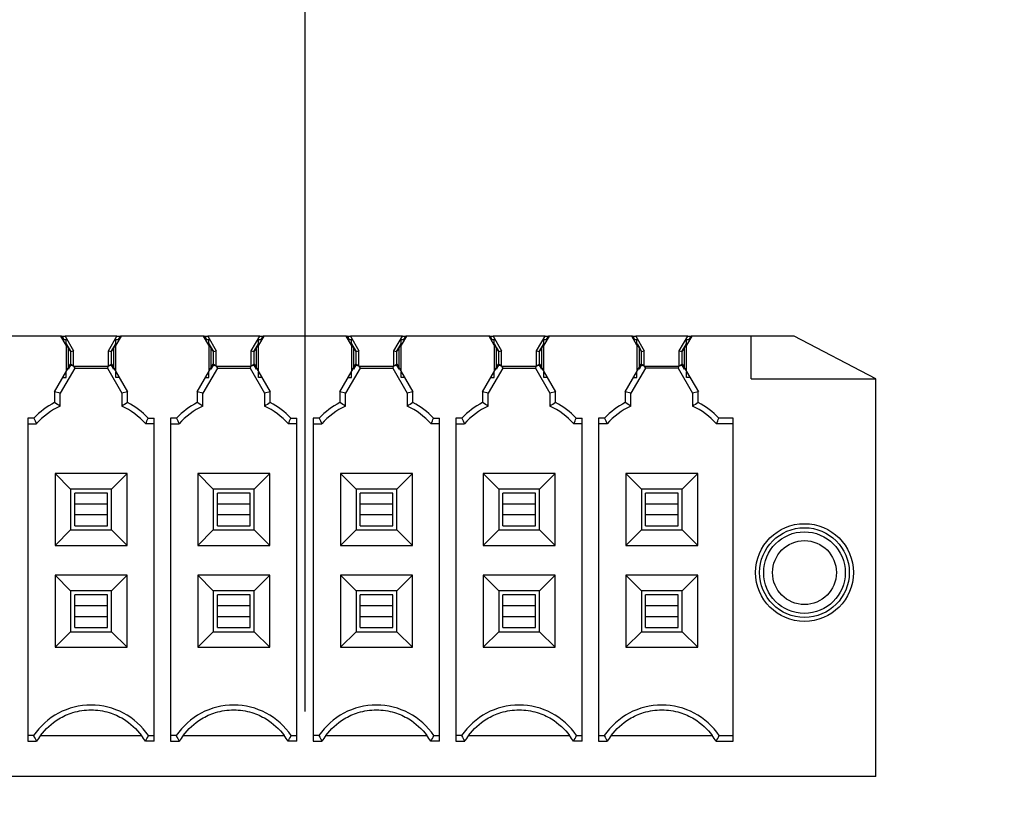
# Model space of a CAD drawing. Header units: inches. Extents: x 0 to 34, y 0 to 22.
# Tile 42 of 84: x 9.772 to 10.722, y 16.783 to 17.552. Entities that reach past the tile are written whole.
import ezdxf

# ---------------------------------------------------------------- set-up
doc = ezdxf.new("R2010")
doc.units = ezdxf.units.IN
doc.header["$LTSCALE"] = 1.87
doc.header["$MEASUREMENT"] = 0
doc.layers.get('0').update_dxf_attribs({"linetype": 'CONTINUOUS'})
doc.layers.add('DIMENSIONS', color=7, linetype='CONTINUOUS')
doc.styles.get("Standard").update_dxf_attribs({"font": 'txt', "width": 0.8})
doc.dimstyles.new('DIMSTYLE_2', dxfattribs={"dimtxt": 0.125, "dimasz": 0.18, "dimexe": 0.125, "dimexo": 0.0625, "dimgap": 0.03125, "dimtad": 0, "dimtih": 1, "dimtoh": 1, "dimdec": 3, "dimzin": 4, "dimdsep": 46, "dimtxsty": 'STANDARD', "dimblk": '_FILLED', "dimblk1": '_FILLED', "dimblk2": '_FILLED', "dimcen": 0.09, "dimadec": 0, "dimazin": 0, "dimtp": 0.001, "dimtm": 0.001, "dimtfac": 1, "dimtdec": 3, "dimtofl": 0, "dimtmove": 0, "dimatfit": 3, "dimldrblk": '_FILLED', "dimfxl": 1, "dimtolj": 1, "dimtzin": 4, "dimarcsym": 0})

# ---------------------------------------------------------------- blocks, each defined once
blk = doc.blocks.new('*D18')
at = {"layer": 'DIMENSIONS', "color": 2, "linetype": 'CONTINUOUS'}
blk.add_line((10.04716, 16.88322), (10.04716, 18.83454), dxfattribs=at)
at = {"layer": 'DIMENSIONS', "color": 2, "linetype": 'CONTINUOUS', "insert": (9.98466, 18.89704), "char_height": 0.125, "width": 1.325, "attachment_point": 1, "rotation": 90, "line_spacing_factor": 0.9}
blk.add_mtext('1.893{\\Ftxt.shx;\\W1.000000;\\H0.125000; }[48.08]', dxfattribs=at)
blk = doc.blocks.new('_FILLED')
at = {"color": 0, "linetype": 'BYBLOCK'}
blk.add_solid([(0, 0), (-1, 0.1736), (-1, -0.1736)], dxfattribs=at)
blk = doc.blocks.new('*D36')
at = {"layer": 'DIMENSIONS', "color": 2, "linetype": 'CONTINUOUS'}
blk.add_line((11.16666, 13.64704), (7.09266, 13.64704), dxfattribs=at)
at = {"layer": 'DIMENSIONS', "color": 2, "linetype": 'CONTINUOUS', "insert": (7.03016, 13.70954), "char_height": 0.125, "width": 1.725, "attachment_point": 3, "line_spacing_factor": 0.9}
blk.add_mtext('4X 4.300{\\Ftxt.shx;\\W1.000000;\\H0.125000; }[109.22]', dxfattribs=at)
blk = doc.blocks.new('*D39')
at = {"layer": 'DIMENSIONS', "color": 2, "linetype": 'CONTINUOUS'}
blk.add_line((9.80994, 10.89137), (7.09266, 10.89137), dxfattribs=at)
at = {"layer": 'DIMENSIONS', "color": 2, "linetype": 'CONTINUOUS', "insert": (7.03016, 10.95387), "char_height": 0.125, "width": 1.725, "attachment_point": 3, "line_spacing_factor": 0.9}
blk.add_mtext('7X 7.056{\\Ftxt.shx;\\W1.000000;\\H0.125000; }[179.21]', dxfattribs=at)
blk = doc.blocks.new('*D69')
at = {"layer": 'DIMENSIONS', "color": 2, "linetype": 'CONTINUOUS'}
blk.add_line((10.24098, 14.82481), (7.09266, 14.82481), dxfattribs=at)
at = {"layer": 'DIMENSIONS', "color": 2, "linetype": 'CONTINUOUS', "insert": (7.03016, 14.88731), "char_height": 0.125, "width": 1.225, "attachment_point": 3, "line_spacing_factor": 0.9}
blk.add_mtext('3.122{\\Ftxt.shx;\\W1.000000;\\H0.125000; }[79.3]', dxfattribs=at)
blk = doc.blocks.new('*D72')
at = {"layer": 'DIMENSIONS', "color": 2, "linetype": 'CONTINUOUS'}
blk.add_line((10.22216, 8.27654), (7.09266, 8.27654), dxfattribs=at)
at = {"layer": 'DIMENSIONS', "color": 2, "linetype": 'CONTINUOUS', "insert": (7.03016, 8.33904), "char_height": 0.125, "width": 1.725, "attachment_point": 3, "line_spacing_factor": 0.9}
blk.add_mtext('6X 9.671{\\Ftxt.shx;\\W1.000000;\\H0.125000; }[245.63]', dxfattribs=at)
blk = doc.blocks.new('*D73')
at = {"layer": 'DIMENSIONS', "color": 2, "linetype": 'CONTINUOUS'}
blk.add_line((13.77216, 8.42754), (7.09266, 8.42754), dxfattribs=at)
at = {"layer": 'DIMENSIONS', "color": 2, "linetype": 'CONTINUOUS', "insert": (7.03016, 8.49004), "char_height": 0.125, "width": 1.625, "attachment_point": 3, "line_spacing_factor": 0.9}
blk.add_mtext('2X 9.520{\\Ftxt.shx;\\W1.000000;\\H0.125000; }[241.8]', dxfattribs=at)
blk = doc.blocks.new('*D74')
at = {"layer": 'DIMENSIONS', "color": 2, "linetype": 'CONTINUOUS'}
blk.add_line((14.48266, 8.62704), (7.09266, 8.62704), dxfattribs=at)
at = {"layer": 'DIMENSIONS', "color": 2, "linetype": 'CONTINUOUS', "insert": (7.03016, 8.68954), "char_height": 0.125, "width": 1.725, "attachment_point": 3, "line_spacing_factor": 0.9}
blk.add_mtext('2X 9.320{\\Ftxt.shx;\\W1.000000;\\H0.125000; }[236.73]', dxfattribs=at)
blk = doc.blocks.new('*D77')
at = {"layer": 'DIMENSIONS', "color": 2, "linetype": 'CONTINUOUS'}
for p, q in [((7.22218, 12.89126), (7.09266, 12.89126)), ((7.37247, 12.70177), (7.22218, 12.89126)), ((11.72719, 12.70177), (7.37247, 12.70177))]:
    blk.add_line(p, q, dxfattribs=at)
at = {"layer": 'DIMENSIONS', "color": 2, "linetype": 'CONTINUOUS', "insert": (7.03016, 12.95376), "char_height": 0.125, "width": 1.725, "attachment_point": 3, "line_spacing_factor": 0.9}
blk.add_mtext('2X 5.245{\\Ftxt.shx;\\W1.000000;\\H0.125000; }[133.23]', dxfattribs=at)
blk = doc.blocks.new('*D79')
at = {"layer": 'DIMENSIONS', "color": 2, "linetype": 'CONTINUOUS'}
blk.add_line((12.83765, 15.79704), (7.09266, 15.79704), dxfattribs=at)
at = {"layer": 'DIMENSIONS', "color": 2, "linetype": 'CONTINUOUS', "insert": (7.03016, 15.85954), "char_height": 0.125, "width": 1.625, "attachment_point": 3, "line_spacing_factor": 0.9}
blk.add_mtext('2X 2.150{\\Ftxt.shx;\\W1.000000;\\H0.125000; }[54.61]', dxfattribs=at)
blk = doc.blocks.new('*D83')
at = {"layer": 'DIMENSIONS', "color": 2, "linetype": 'CONTINUOUS'}
blk.add_line((10.86016, 9.34704), (7.09266, 9.34704), dxfattribs=at)
at = {"layer": 'DIMENSIONS', "color": 2, "linetype": 'CONTINUOUS', "insert": (7.03016, 9.40954), "char_height": 0.125, "width": 1.725, "attachment_point": 3, "line_spacing_factor": 0.9}
blk.add_mtext('2X 8.600{\\Ftxt.shx;\\W1.000000;\\H0.125000; }[218.44]', dxfattribs=at)
blk = doc.blocks.new('*D84')
at = {"layer": 'DIMENSIONS', "color": 2, "linetype": 'CONTINUOUS'}
blk.add_line((9.69606, 12.00486), (9.69606, 18.83454), dxfattribs=at)
at = {"layer": 'DIMENSIONS', "color": 2, "linetype": 'CONTINUOUS', "insert": (9.63356, 18.89704), "char_height": 0.125, "width": 1.025, "attachment_point": 1, "rotation": 90, "line_spacing_factor": 0.9}
blk.add_mtext('2.244{\\Ftxt.shx;\\W1.000000;\\H0.125000; }[57]', dxfattribs=at)

msp = doc.modelspace()

# ---------------------------------------------------------------- linework, layer by layer
at = {"color": 6, "linetype": 'CONTINUOUS'}
for p, q in [((9.81142, 17.24592), (9.73171, 17.24592)), ((9.81645, 17.23721), (9.81142, 17.24592)), ((9.81539, 17.24592), (9.82357, 17.23174)), ((9.86554, 17.24592), (9.81539, 17.24592)), ((9.81645, 17.23765), (9.81645, 17.24284)), ((9.85735, 17.23174), (9.86554, 17.24592)), ((9.8695, 17.24592), (9.86448, 17.23721)), ((9.86448, 17.23765), (9.86448, 17.24284)), ((9.94922, 17.24592), (9.8695, 17.24592)), ((9.95424, 17.23721), (9.94922, 17.24592)), ((9.95319, 17.24592), (9.96137, 17.23174)), ((10.00333, 17.24592), (9.95319, 17.24592)), ((9.95424, 17.23765), (9.95424, 17.24284)), ((9.99515, 17.23174), (10.00333, 17.24592)), ((10.0073, 17.24592), (10.00227, 17.23721)), ((10.00227, 17.23765), (10.00227, 17.24284)), ((10.08701, 17.24592), (10.0073, 17.24592)), ((10.09204, 17.23721), (10.08701, 17.24592)), ((10.09098, 17.24592), (10.09916, 17.23174)), ((10.14113, 17.24592), (10.09098, 17.24592)), ((10.09204, 17.23765), (10.09204, 17.24284)), ((10.13294, 17.23174), (10.14113, 17.24592)), ((10.14509, 17.24592), (10.14007, 17.23721)), ((10.14007, 17.23765), (10.14007, 17.24284)), ((10.22481, 17.24592), (10.14509, 17.24592)), ((10.22983, 17.23721), (10.22481, 17.24592)), ((10.22878, 17.24592), (10.23696, 17.23174)), ((10.27892, 17.24592), (10.22878, 17.24592)), ((10.22983, 17.23765), (10.22983, 17.24284)), ((10.27074, 17.23174), (10.27892, 17.24592)), ((10.28289, 17.24592), (10.27786, 17.23721)), ((10.27786, 17.23765), (10.27786, 17.24284)), ((10.3626, 17.24592), (10.28289, 17.24592)), ((10.36763, 17.23721), (10.3626, 17.24592)), ((10.36657, 17.24592), (10.37475, 17.23174)), ((10.41672, 17.24592), (10.36657, 17.24592)), ((10.36763, 17.23765), (10.36763, 17.24284)), ((10.40853, 17.23174), (10.41672, 17.24592)), ((10.42068, 17.24592), (10.41566, 17.23721)), ((10.41566, 17.23765), (10.41566, 17.24284)), ((10.5196, 17.24592), (10.42068, 17.24592)), ((10.47806, 17.20458), (10.47806, 17.24592)), ((10.59834, 17.20458), (10.5196, 17.24592)), ((9.81645, 17.23721), (9.81645, 17.21167)), ((9.81881, 17.21576), (9.81881, 17.2347)), ((9.82093, 17.23103), (9.82357, 17.23174)), ((9.82093, 17.219), (9.82093, 17.23103)), ((9.82357, 17.21733), (9.82357, 17.23174)), ((9.85735, 17.21733), (9.85735, 17.23174)), ((9.85735, 17.23174), (9.86, 17.23103)), ((9.86, 17.23103), (9.86, 17.219)), ((9.86212, 17.2347), (9.86212, 17.21576)), ((9.86448, 17.21167), (9.86448, 17.23721)), ((9.95424, 17.23721), (9.95424, 17.21167)), ((9.95661, 17.21576), (9.95661, 17.2347)), ((9.95872, 17.23103), (9.96137, 17.23174)), ((9.95872, 17.219), (9.95872, 17.23103)), ((9.96137, 17.21733), (9.96137, 17.23174)), ((9.99515, 17.21733), (9.99515, 17.23174)), ((9.99515, 17.23174), (9.99779, 17.23103)), ((9.99779, 17.23103), (9.99779, 17.219)), ((9.99991, 17.2347), (9.99991, 17.21576)), ((10.00227, 17.21167), (10.00227, 17.23721)), ((10.09204, 17.23721), (10.09204, 17.21167)), ((10.0944, 17.21576), (10.0944, 17.2347)), ((10.09652, 17.23103), (10.09916, 17.23174)), ((10.09652, 17.219), (10.09652, 17.23103)), ((10.09916, 17.21733), (10.09916, 17.23174)), ((10.13294, 17.21733), (10.13294, 17.23174)), ((10.13294, 17.23174), (10.13559, 17.23103)), ((10.13559, 17.23103), (10.13559, 17.219)), ((10.13771, 17.2347), (10.13771, 17.21576)), ((10.14007, 17.21167), (10.14007, 17.23721)), ((10.22983, 17.23721), (10.22983, 17.21167)), ((10.2322, 17.21576), (10.2322, 17.2347)), ((10.23431, 17.23103), (10.23696, 17.23174)), ((10.23431, 17.219), (10.23431, 17.23103)), ((10.23696, 17.21733), (10.23696, 17.23174)), ((10.27074, 17.21733), (10.27074, 17.23174)), ((10.27074, 17.23174), (10.27338, 17.23103)), ((10.27338, 17.23103), (10.27338, 17.219)), ((10.2755, 17.2347), (10.2755, 17.21576)), ((10.27786, 17.21167), (10.27786, 17.23721)), ((10.36763, 17.23721), (10.36763, 17.21167)), ((10.36999, 17.21576), (10.36999, 17.2347)), ((10.37211, 17.23103), (10.37475, 17.23174)), ((10.37211, 17.219), (10.37211, 17.23103)), ((10.37475, 17.21733), (10.37475, 17.23174)), ((10.40853, 17.21733), (10.40853, 17.23174)), ((10.40853, 17.23174), (10.41118, 17.23103)), ((10.41118, 17.23103), (10.41118, 17.219)), ((10.4133, 17.2347), (10.4133, 17.21576)), ((10.41566, 17.21167), (10.41566, 17.23721)), ((9.81645, 17.20605), (9.81645, 17.21124)), ((9.82357, 17.21709), (9.85735, 17.21709)), ((9.82472, 17.21507), (9.85621, 17.21507)), ((9.86448, 17.20605), (9.86448, 17.21124)), ((9.95424, 17.20605), (9.95424, 17.21124)), ((9.96137, 17.21709), (9.99515, 17.21709)), ((9.96251, 17.21507), (9.99401, 17.21507)), ((10.00227, 17.20605), (10.00227, 17.21124)), ((10.09204, 17.20605), (10.09204, 17.21124)), ((10.09916, 17.21709), (10.13294, 17.21709)), ((10.10031, 17.21507), (10.1318, 17.21507)), ((10.14007, 17.20605), (10.14007, 17.21124)), ((10.22983, 17.20605), (10.22983, 17.21124)), ((10.23696, 17.21709), (10.27074, 17.21709)), ((10.2381, 17.21507), (10.2696, 17.21507)), ((10.27786, 17.20605), (10.27786, 17.21124)), ((10.36763, 17.20605), (10.36763, 17.21124)), ((10.37475, 17.21709), (10.40853, 17.21709)), ((10.40739, 17.21507), (10.3759, 17.21507)), ((10.41566, 17.20605), (10.41566, 17.21124)), ((10.47806, 17.20458), (10.59834, 17.20458)), ((10.59834, 16.82072), (10.59834, 17.20458)), ((9.80524, 17.19226), (9.80524, 17.18174)), ((9.87569, 17.18174), (9.87569, 17.19226)), ((9.94304, 17.19226), (9.94304, 17.18174)), ((10.01348, 17.18174), (10.01348, 17.19226)), ((10.08083, 17.19226), (10.08083, 17.18174)), ((10.15128, 17.18174), (10.15128, 17.19226)), ((10.21863, 17.19226), (10.21863, 17.18174)), ((10.28907, 17.18174), (10.28907, 17.19226)), ((10.35642, 17.19226), (10.35642, 17.18174)), ((10.42687, 17.18174), (10.42687, 17.19226)), ((9.8107, 17.17834), (9.8107, 17.1908)), ((9.87022, 17.1908), (9.87022, 17.17834)), ((9.9485, 17.17834), (9.9485, 17.1908)), ((10.00802, 17.1908), (10.00802, 17.17834)), ((10.08629, 17.17834), (10.08629, 17.1908)), ((10.14581, 17.1908), (10.14581, 17.17834)), ((10.22409, 17.17834), (10.22409, 17.1908)), ((10.28361, 17.1908), (10.28361, 17.17834)), ((10.36189, 17.17834), (10.36189, 17.1908)), ((10.4214, 17.1908), (10.4214, 17.17834)), ((9.77944, 17.16673), (9.77944, 16.85463)), ((9.78525, 17.16673), (9.77944, 17.16673)), ((9.89567, 17.16673), (9.90149, 17.16673)), ((9.90149, 16.85463), (9.90149, 17.16673)), ((9.91724, 17.16673), (9.91724, 16.85463)), ((9.92305, 17.16673), (9.91724, 17.16673)), ((10.03347, 17.16673), (10.03928, 17.16673)), ((10.03928, 16.85463), (10.03928, 17.16673)), ((10.05503, 17.16673), (10.05503, 16.85463)), ((10.06084, 17.16673), (10.05503, 17.16673)), ((10.17126, 17.16673), (10.17708, 17.16673)), ((10.17708, 16.85463), (10.17708, 17.16673)), ((10.19283, 17.16673), (10.19283, 16.85463)), ((10.19864, 17.16673), (10.19283, 17.16673)), ((10.30906, 17.16673), (10.31487, 17.16673)), ((10.31487, 16.85463), (10.31487, 17.16673)), ((10.33062, 17.16673), (10.33062, 16.85463)), ((10.33643, 17.16673), (10.33062, 17.16673)), ((10.46054, 17.16673), (10.44685, 17.16673)), ((10.46054, 16.85463), (10.46054, 17.16673)), ((9.77944, 17.16127), (9.78764, 17.16127)), ((9.90149, 17.16127), (9.89328, 17.16127)), ((9.91724, 17.16127), (9.92544, 17.16127)), ((10.03928, 17.16127), (10.03108, 17.16127)), ((10.05503, 17.16127), (10.06323, 17.16127)), ((10.17708, 17.16127), (10.16887, 17.16127)), ((10.19283, 17.16127), (10.20103, 17.16127)), ((10.31487, 17.16127), (10.30667, 17.16127)), ((10.33882, 17.16127), (10.33062, 17.16127)), ((10.46054, 17.16127), (10.44446, 17.16127)), ((9.80572, 17.11333), (9.80572, 17.04385)), ((9.80572, 17.11333), (9.82078, 17.09828)), ((9.8752, 17.11333), (9.80572, 17.11333)), ((9.86015, 17.09828), (9.8752, 17.11333)), ((9.8752, 17.04385), (9.8752, 17.11333)), ((9.94352, 17.11333), (9.94352, 17.04385)), ((9.94352, 17.11333), (9.95857, 17.09828)), ((10.013, 17.11333), (9.94352, 17.11333)), ((9.99794, 17.09828), (10.013, 17.11333)), ((10.013, 17.04385), (10.013, 17.11333)), ((10.08131, 17.11333), (10.08131, 17.04385)), ((10.08131, 17.11333), (10.09637, 17.09828)), ((10.15079, 17.11333), (10.08131, 17.11333)), ((10.13574, 17.09828), (10.15079, 17.11333)), ((10.15079, 17.04385), (10.15079, 17.11333)), ((10.21911, 17.11333), (10.21911, 17.04385)), ((10.21911, 17.11333), (10.23416, 17.09828)), ((10.28859, 17.11333), (10.21911, 17.11333)), ((10.27353, 17.09828), (10.28859, 17.11333)), ((10.28859, 17.04385), (10.28859, 17.11333)), ((10.35691, 17.11333), (10.35691, 17.04385)), ((10.35691, 17.11333), (10.37196, 17.09828)), ((10.42638, 17.11333), (10.35691, 17.11333)), ((10.41133, 17.09828), (10.42638, 17.11333)), ((10.42638, 17.04385), (10.42638, 17.11333)), ((9.82078, 17.09828), (9.82078, 17.05891)), ((9.86015, 17.09828), (9.82078, 17.09828)), ((9.86015, 17.05891), (9.86015, 17.09828)), ((9.95857, 17.09828), (9.95857, 17.05891)), ((9.99794, 17.09828), (9.95857, 17.09828)), ((9.99794, 17.05891), (9.99794, 17.09828)), ((10.09637, 17.09828), (10.09637, 17.05891)), ((10.13574, 17.09828), (10.09637, 17.09828)), ((10.13574, 17.05891), (10.13574, 17.09828)), ((10.23416, 17.09828), (10.23416, 17.05891)), ((10.27353, 17.09828), (10.23416, 17.09828)), ((10.27353, 17.05891), (10.27353, 17.09828)), ((10.37196, 17.09828), (10.37196, 17.05891)), ((10.41133, 17.09828), (10.37196, 17.09828)), ((10.41133, 17.05891), (10.41133, 17.09828)), ((9.82472, 17.06284), (9.82472, 17.09434)), ((9.85621, 17.09434), (9.82472, 17.09434)), ((9.85621, 17.06284), (9.85621, 17.09434)), ((9.96251, 17.06284), (9.96251, 17.09434)), ((9.99401, 17.09434), (9.96251, 17.09434)), ((9.99401, 17.06284), (9.99401, 17.09434)), ((10.10031, 17.06284), (10.10031, 17.09434)), ((10.1318, 17.09434), (10.10031, 17.09434)), ((10.1318, 17.06284), (10.1318, 17.09434)), ((10.2381, 17.06284), (10.2381, 17.09434)), ((10.2696, 17.09434), (10.2381, 17.09434)), ((10.2696, 17.06284), (10.2696, 17.09434)), ((10.3759, 17.06284), (10.3759, 17.09434)), ((10.40739, 17.09434), (10.3759, 17.09434)), ((10.40739, 17.06284), (10.40739, 17.09434)), ((9.85621, 17.08379), (9.82472, 17.08379)), ((9.99401, 17.08379), (9.96251, 17.08379)), ((10.1318, 17.08379), (10.10031, 17.08379)), ((10.2696, 17.08379), (10.2381, 17.08379)), ((10.40739, 17.08379), (10.3759, 17.08379)), ((9.85621, 17.07339), (9.82472, 17.07339)), ((9.99401, 17.07339), (9.96251, 17.07339)), ((10.1318, 17.07339), (10.10031, 17.07339)), ((10.2696, 17.07339), (10.2381, 17.07339)), ((10.40739, 17.07339), (10.3759, 17.07339)), ((9.82472, 17.06284), (9.85621, 17.06284)), ((9.96251, 17.06284), (9.99401, 17.06284)), ((10.10031, 17.06284), (10.1318, 17.06284)), ((10.2381, 17.06284), (10.2696, 17.06284)), ((10.3759, 17.06284), (10.40739, 17.06284)), ((9.80572, 17.04385), (9.82078, 17.05891)), ((9.82078, 17.05891), (9.86015, 17.05891)), ((9.8752, 17.04385), (9.86015, 17.05891)), ((9.94352, 17.04385), (9.95857, 17.05891)), ((9.95857, 17.05891), (9.99794, 17.05891)), ((10.013, 17.04385), (9.99794, 17.05891)), ((10.08131, 17.04385), (10.09637, 17.05891)), ((10.09637, 17.05891), (10.13574, 17.05891)), ((10.15079, 17.04385), (10.13574, 17.05891)), ((10.21911, 17.04385), (10.23416, 17.05891)), ((10.23416, 17.05891), (10.27353, 17.05891)), ((10.28859, 17.04385), (10.27353, 17.05891)), ((10.35691, 17.04385), (10.37196, 17.05891)), ((10.37196, 17.05891), (10.41133, 17.05891)), ((10.42638, 17.04385), (10.41133, 17.05891)), ((9.80572, 17.04385), (9.8752, 17.04385)), ((9.94352, 17.04385), (10.013, 17.04385)), ((10.08131, 17.04385), (10.15079, 17.04385)), ((10.21911, 17.04385), (10.28859, 17.04385)), ((10.35691, 17.04385), (10.42638, 17.04385)), ((9.80572, 17.01491), (9.80572, 16.94543)), ((9.80572, 17.01491), (9.82078, 16.99985)), ((9.8752, 17.01491), (9.80572, 17.01491)), ((9.86015, 16.99985), (9.8752, 17.01491)), ((9.8752, 16.94543), (9.8752, 17.01491)), ((9.94352, 17.01491), (9.94352, 16.94543)), ((9.94352, 17.01491), (9.95857, 16.99985)), ((10.013, 17.01491), (9.94352, 17.01491)), ((9.99794, 16.99985), (10.013, 17.01491)), ((10.013, 16.94543), (10.013, 17.01491)), ((10.08131, 17.01491), (10.08131, 16.94543)), ((10.08131, 17.01491), (10.09637, 16.99985)), ((10.15079, 17.01491), (10.08131, 17.01491)), ((10.13574, 16.99985), (10.15079, 17.01491)), ((10.15079, 16.94543), (10.15079, 17.01491)), ((10.21911, 17.01491), (10.21911, 16.94543)), ((10.21911, 17.01491), (10.23416, 16.99985)), ((10.28859, 17.01491), (10.21911, 17.01491)), ((10.27353, 16.99985), (10.28859, 17.01491)), ((10.28859, 16.94543), (10.28859, 17.01491)), ((10.35691, 17.01491), (10.35691, 16.94543)), ((10.35691, 17.01491), (10.37196, 16.99985)), ((10.42638, 17.01491), (10.35691, 17.01491)), ((10.41133, 16.99985), (10.42638, 17.01491)), ((10.42638, 16.94543), (10.42638, 17.01491)), ((9.82078, 16.99985), (9.82078, 16.96048)), ((9.86015, 16.99985), (9.82078, 16.99985)), ((9.82472, 16.96442), (9.82472, 16.99592)), ((9.85621, 16.99592), (9.82472, 16.99592)), ((9.85621, 16.96442), (9.85621, 16.99592)), ((9.86015, 16.96048), (9.86015, 16.99985)), ((9.95857, 16.99985), (9.95857, 16.96048)), ((9.99794, 16.99985), (9.95857, 16.99985)), ((9.96251, 16.96442), (9.96251, 16.99592)), ((9.99401, 16.99592), (9.96251, 16.99592)), ((9.99401, 16.96442), (9.99401, 16.99592)), ((9.99794, 16.96048), (9.99794, 16.99985)), ((10.09637, 16.99985), (10.09637, 16.96048)), ((10.13574, 16.99985), (10.09637, 16.99985)), ((10.10031, 16.96442), (10.10031, 16.99592)), ((10.1318, 16.99592), (10.10031, 16.99592)), ((10.1318, 16.96442), (10.1318, 16.99592)), ((10.13574, 16.96048), (10.13574, 16.99985)), ((10.23416, 16.99985), (10.23416, 16.96048)), ((10.27353, 16.99985), (10.23416, 16.99985)), ((10.2381, 16.96442), (10.2381, 16.99592)), ((10.2696, 16.99592), (10.2381, 16.99592)), ((10.2696, 16.96442), (10.2696, 16.99592)), ((10.27353, 16.96048), (10.27353, 16.99985)), ((10.37196, 16.99985), (10.37196, 16.96048)), ((10.41133, 16.99985), (10.37196, 16.99985)), ((10.3759, 16.96442), (10.3759, 16.99592)), ((10.40739, 16.99592), (10.3759, 16.99592)), ((10.40739, 16.96442), (10.40739, 16.99592)), ((10.41133, 16.96048), (10.41133, 16.99985)), ((9.85621, 16.98537), (9.82472, 16.98537)), ((9.99401, 16.98537), (9.96251, 16.98537)), ((10.1318, 16.98537), (10.10031, 16.98537)), ((10.2696, 16.98537), (10.2381, 16.98537)), ((10.40739, 16.98537), (10.3759, 16.98537)), ((9.85621, 16.97497), (9.82472, 16.97497)), ((9.99401, 16.97497), (9.96251, 16.97497)), ((10.1318, 16.97497), (10.10031, 16.97497)), ((10.2696, 16.97497), (10.2381, 16.97497)), ((10.40739, 16.97497), (10.3759, 16.97497)), ((9.82472, 16.96442), (9.85621, 16.96442)), ((9.96251, 16.96442), (9.99401, 16.96442)), ((10.10031, 16.96442), (10.1318, 16.96442)), ((10.2381, 16.96442), (10.2696, 16.96442)), ((10.3759, 16.96442), (10.40739, 16.96442)), ((9.80572, 16.94543), (9.82078, 16.96048)), ((9.82078, 16.96048), (9.86015, 16.96048)), ((9.8752, 16.94543), (9.86015, 16.96048)), ((9.94352, 16.94543), (9.95857, 16.96048)), ((9.95857, 16.96048), (9.99794, 16.96048)), ((10.013, 16.94543), (9.99794, 16.96048)), ((10.08131, 16.94543), (10.09637, 16.96048)), ((10.09637, 16.96048), (10.13574, 16.96048)), ((10.15079, 16.94543), (10.13574, 16.96048)), ((10.21911, 16.94543), (10.23416, 16.96048)), ((10.23416, 16.96048), (10.27353, 16.96048)), ((10.28859, 16.94543), (10.27353, 16.96048)), ((10.35691, 16.94543), (10.37196, 16.96048)), ((10.37196, 16.96048), (10.41133, 16.96048)), ((10.42638, 16.94543), (10.41133, 16.96048)), ((9.80572, 16.94543), (9.8752, 16.94543)), ((9.94352, 16.94543), (10.013, 16.94543)), ((10.08131, 16.94543), (10.15079, 16.94543)), ((10.21911, 16.94543), (10.28859, 16.94543)), ((10.35691, 16.94543), (10.42638, 16.94543)), ((9.78496, 16.86009), (9.77944, 16.86009)), ((9.79169, 16.86009), (9.88924, 16.86009)), ((9.89597, 16.86009), (9.90149, 16.86009)), ((9.92276, 16.86009), (9.91724, 16.86009)), ((9.92948, 16.86009), (10.02704, 16.86009)), ((10.03376, 16.86009), (10.03928, 16.86009)), ((10.06055, 16.86009), (10.05503, 16.86009)), ((10.06728, 16.86009), (10.16483, 16.86009)), ((10.17156, 16.86009), (10.17708, 16.86009)), ((10.19835, 16.86009), (10.19283, 16.86009)), ((10.20507, 16.86009), (10.30263, 16.86009)), ((10.30935, 16.86009), (10.31487, 16.86009)), ((10.33062, 16.86009), (10.33614, 16.86009)), ((10.34287, 16.86009), (10.44042, 16.86009)), ((10.44715, 16.86009), (10.46054, 16.86009)), ((9.77944, 16.85463), (9.78795, 16.85463)), ((9.90149, 16.85463), (9.89298, 16.85463)), ((9.91724, 16.85463), (9.92574, 16.85463)), ((10.03928, 16.85463), (10.03078, 16.85463)), ((10.05503, 16.85463), (10.06354, 16.85463)), ((10.17708, 16.85463), (10.16857, 16.85463)), ((10.19283, 16.85463), (10.20133, 16.85463)), ((10.31487, 16.85463), (10.30637, 16.85463)), ((10.33062, 16.85463), (10.33913, 16.85463)), ((10.44416, 16.85463), (10.46054, 16.85463)), ((10.59834, 16.82072), (9.49598, 16.82072))]:
    msp.add_line(p, q, dxfattribs=at)
at = {"color": 7, "linetype": 'CONTINUOUS'}
for p, q in [((9.81167, 17.24613), (9.81149, 17.24602)), ((9.81158, 17.24592), (9.81539, 17.24592)), ((9.81357, 17.24284), (9.81167, 17.24613)), ((9.81209, 17.24588), (9.81175, 17.24588)), ((9.81229, 17.24592), (9.81307, 17.24458)), ((9.81307, 17.24458), (9.81408, 17.24284)), ((9.81335, 17.24284), (9.81645, 17.24284)), ((9.86448, 17.24284), (9.86758, 17.24284)), ((9.86554, 17.24592), (9.86935, 17.24592)), ((9.86685, 17.24284), (9.86786, 17.24458)), ((9.86926, 17.24613), (9.86736, 17.24284)), ((9.86786, 17.24458), (9.86864, 17.24592)), ((9.86917, 17.24588), (9.86884, 17.24588)), ((9.86926, 17.24613), (9.86943, 17.24602)), ((9.94946, 17.24613), (9.94929, 17.24602)), ((9.94938, 17.24592), (9.95319, 17.24592)), ((9.95136, 17.24284), (9.94946, 17.24613)), ((9.94988, 17.24588), (9.94955, 17.24588)), ((9.95008, 17.24592), (9.95086, 17.24458)), ((9.95086, 17.24458), (9.95188, 17.24284)), ((9.95114, 17.24284), (9.95424, 17.24284)), ((10.00227, 17.24284), (10.00537, 17.24284)), ((10.00333, 17.24592), (10.00714, 17.24592)), ((10.00464, 17.24284), (10.00565, 17.24458)), ((10.00705, 17.24613), (10.00515, 17.24284)), ((10.00565, 17.24458), (10.00644, 17.24592)), ((10.00697, 17.24588), (10.00663, 17.24588)), ((10.00705, 17.24613), (10.00723, 17.24602)), ((10.08726, 17.24613), (10.08708, 17.24602)), ((10.08717, 17.24592), (10.09098, 17.24592)), ((10.08916, 17.24284), (10.08726, 17.24613)), ((10.08768, 17.24588), (10.08734, 17.24588)), ((10.08788, 17.24592), (10.08866, 17.24458)), ((10.08866, 17.24458), (10.08967, 17.24284)), ((10.08894, 17.24284), (10.09204, 17.24284)), ((10.14007, 17.24284), (10.14317, 17.24284)), ((10.14113, 17.24592), (10.14494, 17.24592)), ((10.14244, 17.24284), (10.14345, 17.24458)), ((10.14485, 17.24613), (10.14295, 17.24284)), ((10.14345, 17.24458), (10.14423, 17.24592)), ((10.14476, 17.24588), (10.14443, 17.24588)), ((10.14485, 17.24613), (10.14503, 17.24602)), ((10.22505, 17.24613), (10.22488, 17.24602)), ((10.22497, 17.24592), (10.22878, 17.24592)), ((10.22695, 17.24284), (10.22505, 17.24613)), ((10.22547, 17.24588), (10.22514, 17.24588)), ((10.22567, 17.24592), (10.22645, 17.24458)), ((10.22645, 17.24458), (10.22747, 17.24284)), ((10.22673, 17.24284), (10.22983, 17.24284)), ((10.27786, 17.24284), (10.28096, 17.24284)), ((10.27892, 17.24592), (10.28273, 17.24592)), ((10.28023, 17.24284), (10.28124, 17.24458)), ((10.28264, 17.24613), (10.28074, 17.24284)), ((10.28124, 17.24458), (10.28203, 17.24592)), ((10.28256, 17.24588), (10.28222, 17.24588)), ((10.28264, 17.24613), (10.28282, 17.24602)), ((10.36285, 17.24613), (10.36267, 17.24602)), ((10.36276, 17.24592), (10.36657, 17.24592)), ((10.36475, 17.24284), (10.36285, 17.24613)), ((10.36327, 17.24588), (10.36293, 17.24588)), ((10.36347, 17.24592), (10.36425, 17.24458)), ((10.36425, 17.24458), (10.36526, 17.24284)), ((10.36453, 17.24284), (10.36763, 17.24284)), ((10.41566, 17.24284), (10.41876, 17.24284)), ((10.41672, 17.24592), (10.42053, 17.24592)), ((10.41803, 17.24284), (10.41904, 17.24458)), ((10.42044, 17.24613), (10.41854, 17.24284)), ((10.41904, 17.24458), (10.41982, 17.24592)), ((10.42035, 17.24588), (10.42002, 17.24588)), ((10.42044, 17.24613), (10.42062, 17.24602)), ((9.81881, 17.23469), (9.81645, 17.23861)), ((9.81645, 17.23765), (9.81645, 17.23732)), ((9.81675, 17.23732), (9.81648, 17.23716)), ((9.81675, 17.23732), (9.81653, 17.2377)), ((9.81656, 17.23857), (9.81881, 17.23469)), ((9.82093, 17.23103), (9.81881, 17.2347)), ((9.81881, 17.23469), (9.82093, 17.23103)), ((9.86212, 17.2347), (9.86, 17.23103)), ((9.86, 17.23103), (9.86212, 17.23469)), ((9.86448, 17.23861), (9.86212, 17.23469)), ((9.86212, 17.23469), (9.86436, 17.23857)), ((9.86439, 17.2377), (9.86417, 17.23732)), ((9.86417, 17.23732), (9.86445, 17.23716)), ((9.86448, 17.23732), (9.86448, 17.23765)), ((9.95661, 17.23469), (9.95424, 17.23861)), ((9.95424, 17.23765), (9.95424, 17.23732)), ((9.95455, 17.23732), (9.95427, 17.23716)), ((9.95455, 17.23732), (9.95433, 17.2377)), ((9.95436, 17.23857), (9.95661, 17.23469)), ((9.95872, 17.23103), (9.95661, 17.2347)), ((9.95661, 17.23469), (9.95872, 17.23103)), ((9.99991, 17.2347), (9.99779, 17.23103)), ((9.99779, 17.23103), (9.99991, 17.23469)), ((10.00227, 17.23861), (9.99991, 17.23469)), ((9.99991, 17.23469), (10.00216, 17.23857)), ((10.00219, 17.2377), (10.00197, 17.23732)), ((10.00197, 17.23732), (10.00224, 17.23716)), ((10.00227, 17.23732), (10.00227, 17.23765)), ((10.0944, 17.23469), (10.09204, 17.23861)), ((10.09204, 17.23765), (10.09204, 17.23732)), ((10.09234, 17.23732), (10.09207, 17.23716)), ((10.09234, 17.23732), (10.09212, 17.2377)), ((10.09215, 17.23857), (10.0944, 17.23469)), ((10.09652, 17.23103), (10.0944, 17.2347)), ((10.0944, 17.23469), (10.09652, 17.23103)), ((10.13771, 17.2347), (10.13559, 17.23103)), ((10.13559, 17.23103), (10.13771, 17.23469)), ((10.14007, 17.23861), (10.13771, 17.23469)), ((10.13771, 17.23469), (10.13995, 17.23857)), ((10.13998, 17.2377), (10.13976, 17.23732)), ((10.13976, 17.23732), (10.14004, 17.23716)), ((10.14007, 17.23732), (10.14007, 17.23765)), ((10.2322, 17.23469), (10.22983, 17.23861)), ((10.22983, 17.23765), (10.22983, 17.23732)), ((10.23014, 17.23732), (10.22986, 17.23716)), ((10.23014, 17.23732), (10.22992, 17.2377)), ((10.22995, 17.23857), (10.2322, 17.23469)), ((10.23431, 17.23103), (10.2322, 17.2347)), ((10.2322, 17.23469), (10.23431, 17.23103)), ((10.2755, 17.2347), (10.27338, 17.23103)), ((10.27338, 17.23103), (10.2755, 17.23469)), ((10.27787, 17.23861), (10.2755, 17.23469)), ((10.2755, 17.23469), (10.27775, 17.23857)), ((10.27778, 17.2377), (10.27756, 17.23732)), ((10.27756, 17.23732), (10.27783, 17.23716)), ((10.27786, 17.23732), (10.27786, 17.23765)), ((10.36999, 17.23469), (10.36763, 17.23861)), ((10.36763, 17.23765), (10.36763, 17.23732)), ((10.36793, 17.23732), (10.36766, 17.23716)), ((10.36793, 17.23732), (10.36771, 17.2377)), ((10.36774, 17.23857), (10.36999, 17.23469)), ((10.37211, 17.23103), (10.36999, 17.2347)), ((10.36999, 17.23469), (10.37211, 17.23103)), ((10.4133, 17.2347), (10.41118, 17.23103)), ((10.41118, 17.23103), (10.4133, 17.23469)), ((10.41566, 17.23861), (10.4133, 17.23469)), ((10.4133, 17.23469), (10.41554, 17.23857)), ((10.41557, 17.2377), (10.41536, 17.23732)), ((10.41536, 17.23732), (10.41563, 17.23716)), ((10.41566, 17.23732), (10.41566, 17.23765)), ((9.80515, 17.1921), (9.82068, 17.219)), ((9.82472, 17.21507), (9.8107, 17.1908)), ((9.81881, 17.21418), (9.82093, 17.21785)), ((9.82366, 17.21728), (9.82068, 17.219)), ((9.82093, 17.21785), (9.82351, 17.21714)), ((9.82351, 17.21714), (9.82357, 17.21713)), ((9.82356, 17.21709), (9.82472, 17.21507)), ((9.85621, 17.21507), (9.85737, 17.21709)), ((9.85621, 17.21507), (9.87022, 17.1908)), ((9.85726, 17.21728), (9.86025, 17.219)), ((9.85735, 17.21713), (9.85742, 17.21714)), ((9.85742, 17.21714), (9.86, 17.21785)), ((9.86, 17.21785), (9.86212, 17.21418)), ((9.86025, 17.219), (9.87578, 17.1921)), ((9.94294, 17.1921), (9.95848, 17.219)), ((9.96251, 17.21507), (9.9485, 17.1908)), ((9.95661, 17.21418), (9.95872, 17.21785)), ((9.96146, 17.21728), (9.95848, 17.219)), ((9.95872, 17.21785), (9.9613, 17.21714)), ((9.9613, 17.21714), (9.96137, 17.21713)), ((9.96136, 17.21709), (9.96251, 17.21507)), ((9.99401, 17.21507), (9.99516, 17.21709)), ((9.99401, 17.21507), (10.00802, 17.1908)), ((9.99506, 17.21728), (9.99804, 17.219)), ((9.99515, 17.21713), (9.99522, 17.21714)), ((9.99522, 17.21714), (9.99779, 17.21785)), ((9.99779, 17.21785), (9.99991, 17.21418)), ((9.99804, 17.219), (10.01357, 17.1921)), ((10.08074, 17.1921), (10.09627, 17.219)), ((10.10031, 17.21507), (10.08629, 17.1908)), ((10.0944, 17.21418), (10.09652, 17.21785)), ((10.09925, 17.21728), (10.09627, 17.219)), ((10.09652, 17.21785), (10.0991, 17.21714)), ((10.0991, 17.21714), (10.09916, 17.21713)), ((10.09915, 17.21709), (10.10031, 17.21507)), ((10.1318, 17.21507), (10.13296, 17.21709)), ((10.1318, 17.21507), (10.14581, 17.1908)), ((10.13285, 17.21728), (10.13584, 17.219)), ((10.13294, 17.21713), (10.13301, 17.21714)), ((10.13301, 17.21714), (10.13559, 17.21785)), ((10.13559, 17.21785), (10.13771, 17.21418)), ((10.13584, 17.219), (10.15137, 17.1921)), ((10.21853, 17.1921), (10.23407, 17.219)), ((10.2381, 17.21507), (10.22409, 17.1908)), ((10.2322, 17.21418), (10.23431, 17.21785)), ((10.23705, 17.21728), (10.23407, 17.219)), ((10.23431, 17.21785), (10.23689, 17.21714)), ((10.23689, 17.21714), (10.23696, 17.21713)), ((10.23695, 17.21709), (10.2381, 17.21507)), ((10.2696, 17.21507), (10.27075, 17.21709)), ((10.2696, 17.21507), (10.28361, 17.1908)), ((10.27065, 17.21728), (10.27363, 17.219)), ((10.27074, 17.21713), (10.27081, 17.21714)), ((10.27081, 17.21714), (10.27338, 17.21785)), ((10.27338, 17.21785), (10.2755, 17.21418)), ((10.27363, 17.219), (10.28916, 17.1921)), ((10.35633, 17.1921), (10.37186, 17.219)), ((10.3759, 17.21507), (10.36189, 17.1908)), ((10.36999, 17.21418), (10.37211, 17.21785)), ((10.37484, 17.21728), (10.37186, 17.219)), ((10.37211, 17.21785), (10.37469, 17.21714)), ((10.37469, 17.21714), (10.37475, 17.21713)), ((10.37474, 17.21709), (10.3759, 17.21507)), ((10.40739, 17.21507), (10.40855, 17.21709)), ((10.40739, 17.21507), (10.4214, 17.1908)), ((10.40844, 17.21728), (10.41143, 17.219)), ((10.40853, 17.21713), (10.4086, 17.21714)), ((10.4086, 17.21714), (10.41118, 17.21785)), ((10.41118, 17.21785), (10.4133, 17.21418)), ((10.41143, 17.219), (10.42696, 17.1921)), ((9.8132, 17.20605), (9.81645, 17.20605)), ((9.86773, 17.20605), (9.86448, 17.20605)), ((9.951, 17.20605), (9.95424, 17.20605)), ((10.00552, 17.20605), (10.00227, 17.20605)), ((10.08879, 17.20605), (10.09204, 17.20605)), ((10.14332, 17.20605), (10.14007, 17.20605)), ((10.22659, 17.20605), (10.22983, 17.20605)), ((10.28111, 17.20605), (10.27786, 17.20605)), ((10.36438, 17.20605), (10.36763, 17.20605)), ((10.41891, 17.20605), (10.41566, 17.20605)), ((9.8107, 17.1908), (9.80524, 17.19226)), ((9.87569, 17.19226), (9.87022, 17.1908)), ((9.9485, 17.1908), (9.94304, 17.19226)), ((10.01348, 17.19226), (10.00802, 17.1908)), ((10.08629, 17.1908), (10.08083, 17.19226)), ((10.15128, 17.19226), (10.14581, 17.1908)), ((10.22409, 17.1908), (10.21863, 17.19226)), ((10.28907, 17.19226), (10.28361, 17.1908)), ((10.36189, 17.1908), (10.35642, 17.19226)), ((10.42687, 17.19226), (10.4214, 17.1908))]:
    msp.add_line(p, q, dxfattribs=at)
at = {"color": 6, "linetype": 'CONTINUOUS'}
for radius in [0.04724, 0.04331, 0.03937, 0.03085]:
    msp.add_circle((10.52944, 17.01757), radius, dxfattribs=at)
at = {"color": 7, "linetype": 'CONTINUOUS'}
for centre, radius, start, end in [((9.93273, 17.31583), 0.13946, 210.10603, 210.78015), ((10.07824, 17.40254), 0.30884, 210.78605, 211.13732), ((9.60304, 17.40233), 0.30844, 328.86222, 329.21394), ((9.74838, 17.31572), 0.13925, 329.21986, 329.89501), ((10.07053, 17.31583), 0.13946, 210.10603, 210.78015), ((10.21603, 17.40254), 0.30884, 210.78605, 211.13732), ((9.74083, 17.40233), 0.30844, 328.86222, 329.21394), ((9.88617, 17.31572), 0.13925, 329.21986, 329.89501), ((10.20832, 17.31583), 0.13946, 210.10603, 210.78015), ((10.35383, 17.40254), 0.30884, 210.78605, 211.13732), ((9.87863, 17.40233), 0.30844, 328.86222, 329.21394), ((10.02397, 17.31572), 0.13925, 329.21986, 329.89501), ((10.34612, 17.31583), 0.13946, 210.10603, 210.78015), ((10.49162, 17.40254), 0.30884, 210.78605, 211.13732), ((10.01642, 17.40233), 0.30844, 328.86222, 329.21394), ((10.16176, 17.31572), 0.13925, 329.21986, 329.89501), ((10.48392, 17.31583), 0.13946, 210.10603, 210.78015), ((10.62942, 17.40254), 0.30884, 210.78605, 211.13732), ((10.15422, 17.40233), 0.30844, 328.86222, 329.21394), ((10.29956, 17.31572), 0.13925, 329.21986, 329.89501)]:
    msp.add_arc(centre, radius, start, end, dxfattribs=at)
at = {"color": 6, "linetype": 'CONTINUOUS'}
for centre, radius, start, end in [((9.84046, 17.11403), 0.07633, 117.4808, 136.32831), ((9.84046, 17.11403), 0.07087, 114.83035, 138.18969), ((9.66089, 16.94384), 0.27827, 57.4275, 58.75268), ((10.02003, 16.94384), 0.27827, 121.24732, 122.5725), ((9.84046, 17.11403), 0.07087, 41.81031, 65.16965), ((9.84046, 17.11403), 0.07633, 43.67169, 62.5192), ((9.97826, 17.11403), 0.07633, 117.4808, 136.32831), ((9.97826, 17.11403), 0.07087, 114.83035, 138.18969), ((9.79869, 16.94384), 0.27827, 57.4275, 58.75268), ((10.15783, 16.94384), 0.27827, 121.24732, 122.5725), ((9.97826, 17.11403), 0.07087, 41.81031, 65.16965), ((9.97826, 17.11403), 0.07633, 43.67169, 62.5192), ((10.11605, 17.11403), 0.07633, 117.4808, 136.32831), ((10.11605, 17.11403), 0.07087, 114.83035, 138.18969), ((9.93648, 16.94384), 0.27827, 57.4275, 58.75268), ((10.29562, 16.94384), 0.27827, 121.24732, 122.5725), ((10.11605, 17.11403), 0.07087, 41.81031, 65.16965), ((10.11605, 17.11403), 0.07633, 43.67169, 62.5192), ((10.25385, 17.11403), 0.07633, 117.4808, 136.32831), ((10.25385, 17.11403), 0.07087, 114.83035, 138.18969), ((10.07428, 16.94384), 0.27827, 57.4275, 58.75268), ((10.43342, 16.94384), 0.27827, 121.24732, 122.5725), ((10.25385, 17.11403), 0.07087, 41.81031, 65.16965), ((10.25385, 17.11403), 0.07633, 43.67169, 62.5192), ((10.39164, 17.11403), 0.07633, 117.4808, 136.32831), ((10.39164, 17.11403), 0.07087, 114.83035, 138.18969), ((10.21207, 16.94384), 0.27827, 57.4275, 58.75268), ((10.57121, 16.94384), 0.27827, 121.24732, 122.5725), ((10.39164, 17.11403), 0.07087, 41.81031, 65.16965), ((10.39164, 17.11403), 0.07633, 43.67169, 62.5192), ((10.12278, 17.31109), 0.3671, 203.15552, 204.0862), ((9.55814, 17.31109), 0.3671, 335.9138, 336.84448), ((10.26058, 17.31109), 0.3671, 203.15552, 204.0862), ((9.69594, 17.31109), 0.3671, 335.9138, 336.84448), ((10.39837, 17.31109), 0.3671, 203.15552, 204.0862), ((9.83373, 17.31109), 0.3671, 335.9138, 336.84448), ((10.53617, 17.31109), 0.3671, 203.15552, 204.0862), ((9.97153, 17.31109), 0.3671, 335.9138, 336.84448), ((10.67396, 17.31109), 0.3671, 203.15552, 204.0862), ((10.10932, 17.31109), 0.3671, 335.9138, 336.84448), ((9.84046, 16.82269), 0.06693, 33.97448, 146.02552), ((9.97826, 16.82269), 0.06693, 33.97448, 146.02552), ((10.11605, 16.82269), 0.06693, 33.97448, 146.02552), ((10.25385, 16.82269), 0.06693, 33.97448, 146.02552), ((10.39164, 16.82269), 0.06693, 33.97448, 146.02552), ((10.02107, 16.98562), 0.26741, 207.99858, 209.33272), ((9.84046, 16.82269), 0.06147, 142.51933, 148.69389), ((9.84046, 16.82269), 0.06147, 31.30611, 37.48067), ((9.65986, 16.98562), 0.26741, 330.66728, 332.00142), ((10.15886, 16.98562), 0.26741, 207.99858, 209.33272), ((9.97826, 16.82269), 0.06147, 142.51933, 148.69389), ((9.97826, 16.82269), 0.06147, 31.30611, 37.48067), ((9.79765, 16.98562), 0.26741, 330.66728, 332.00142), ((10.29666, 16.98562), 0.26741, 207.99858, 209.33272), ((10.11605, 16.82269), 0.06147, 142.51933, 148.69389), ((10.11605, 16.82269), 0.06147, 31.30611, 37.48067), ((9.93545, 16.98562), 0.26741, 330.66728, 332.00142), ((10.43445, 16.98562), 0.26741, 207.99858, 209.33272), ((10.25385, 16.82269), 0.06147, 142.51933, 148.69389), ((10.25385, 16.82269), 0.06147, 31.30611, 37.48067), ((10.07324, 16.98562), 0.26741, 330.66728, 332.00142), ((10.57225, 16.98562), 0.26741, 207.99858, 209.33272), ((10.39164, 16.82269), 0.06147, 142.51933, 148.69389), ((10.39164, 16.82269), 0.06147, 31.30611, 37.48067), ((10.21104, 16.98562), 0.26741, 330.66728, 332.00142)]:
    msp.add_arc(centre, radius, start, end, dxfattribs=at)
for points, knots in [([(9.79169, 16.86009), (9.79636, 16.86651), (9.80623, 16.87556), (9.8236, 16.88327), (9.84047, 16.88579), (9.85733, 16.88327), (9.8747, 16.87556), (9.88456, 16.86651), (9.88924, 16.86009)], [0, 0, 0, 0, 0.210767, 0.343572, 0.500045, 0.656456, 0.789244, 1, 1, 1, 1]), ([(9.92948, 16.86009), (9.93416, 16.86651), (9.94403, 16.87556), (9.96139, 16.88327), (9.97826, 16.88579), (9.99513, 16.88327), (10.01249, 16.87556), (10.02236, 16.86651), (10.02704, 16.86009)], [0, 0, 0, 0, 0.210767, 0.343572, 0.500045, 0.656456, 0.789244, 1, 1, 1, 1]), ([(10.06728, 16.86009), (10.07195, 16.86651), (10.08182, 16.87556), (10.09919, 16.88327), (10.11606, 16.88579), (10.13292, 16.88327), (10.15029, 16.87556), (10.16015, 16.86651), (10.16483, 16.86009)], [0, 0, 0, 0, 0.210767, 0.343572, 0.500045, 0.656456, 0.789244, 1, 1, 1, 1]), ([(10.20507, 16.86009), (10.20975, 16.86651), (10.21962, 16.87556), (10.23698, 16.88328), (10.25385, 16.88579), (10.27072, 16.88327), (10.28808, 16.87556), (10.29795, 16.86651), (10.30263, 16.86009)], [0, 0, 0, 0, 0.210779, 0.343573, 0.500045, 0.656455, 0.789232, 1, 1, 1, 1]), ([(10.34287, 16.86009), (10.34755, 16.86651), (10.35741, 16.87556), (10.37478, 16.88328), (10.39165, 16.88579), (10.40851, 16.88327), (10.42588, 16.87556), (10.43574, 16.86651), (10.44042, 16.86009)], [0, 0, 0, 0, 0.210779, 0.343573, 0.500045, 0.656455, 0.789232, 1, 1, 1, 1])]:
    msp.add_open_spline(points, degree=3, knots=knots, dxfattribs=at)

# ---------------------------------------------------------------- dimensions: what is measured, and where the dimension line sits
at = {"layer": 'DIMENSIONS', "color": 2, "linetype": 'CONTINUOUS'}
for feature_location, offset, dtype, origin, picture, middle in [((10.04716, 16.88322), (0, 1.95132), 1, (11.94016, 16.82072), '*D18', (10.04716, 19.55954)), ((9.69606, 12.00486), (0, 6.82968), 1, (11.94016, 11.94236), '*D84', (9.69606, 19.40954)), ((10.24098, 14.82481), (-3.14832, 0), 0, (10.30348, 17.94704), '*D69', (6.41766, 14.82481))]:
    dim = msp.add_ordinate_dim(feature_location=feature_location, offset=offset, dtype=dtype, origin=origin, dimstyle='DIMSTYLE_2', dxfattribs=at)
    dim.commit()
    dim.dimension.update_dxf_attribs({"geometry": picture, "text_midpoint": middle})
for feature_location, offset, origin, text, picture, middle in [((11.16666, 13.64704), (-4.074, 0), (11.22916, 17.94704), '4X <>', '*D36', (6.16766, 13.64704)), ((9.80994, 10.89137), (-2.71728, 0), (9.87244, 17.94704), '7X <>', '*D39', (6.16766, 10.89137)), ((10.2221581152, 8.2765375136), (-3.1295, 0), (10.2846581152, 17.9470375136), '6X <>', '*D72', (6.1676581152, 8.2765375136)), ((14.48266, 8.62704), (-7.39, 0), (14.54516, 17.94704), '2X <>', '*D74', (6.16766, 8.62704)), ((11.72719, 12.70177), (-4.63453, 0.1895), (11.78969, 17.94704), '2X <>', '*D77', (6.16766, 12.89126)), ((10.86016, 9.34704), (-3.7675, 0), (10.92266, 17.94704), '2X <>', '*D83', (6.16766, 9.34704)), ((13.7721581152, 8.4275375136), (-6.6795, 0), (13.8346581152, 17.9470375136), '2X <>', '*D73', (6.2176581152, 8.4275375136)), ((12.83765, 15.79704), (-5.74499, 0), (12.90015, 17.94704), '2X <>', '*D79', (6.21766, 15.79704))]:
    dim = msp.add_ordinate_dim(feature_location=feature_location, offset=offset, dtype=0, origin=origin, text=text, dimstyle='DIMSTYLE_2', dxfattribs=at)
    dim.commit()
    dim.dimension.update_dxf_attribs({"geometry": picture, "text_midpoint": middle})

doc.saveas('drawing.dxf')
